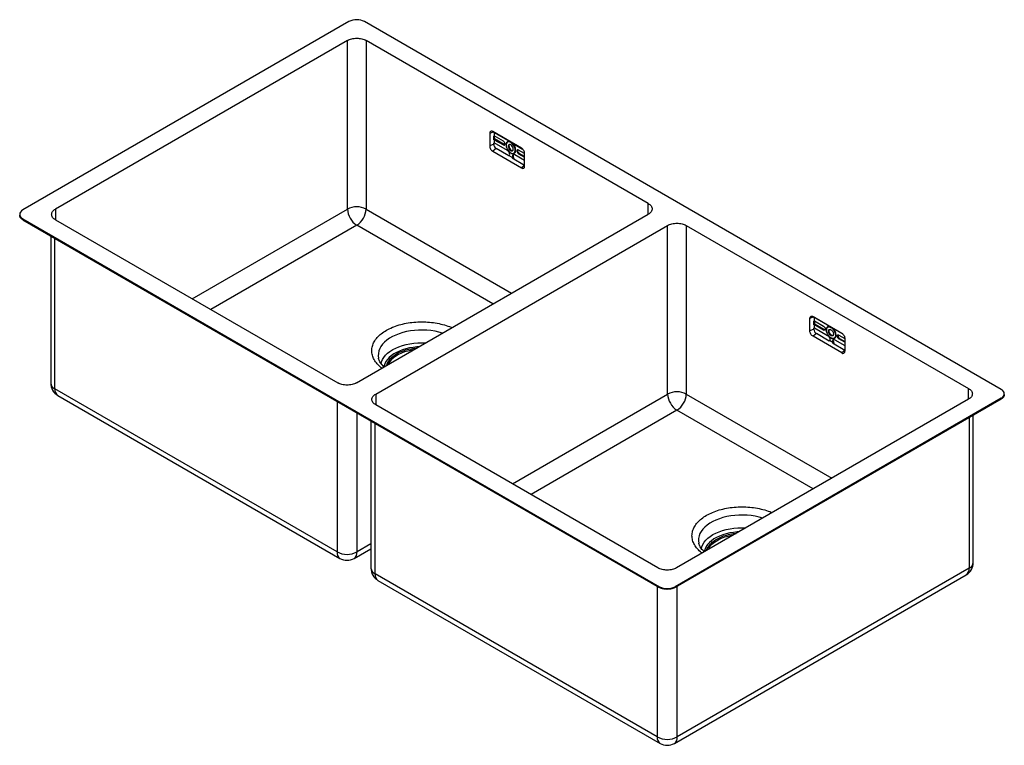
# Model space of a CAD drawing. Header units: millimetres. Extents: x -307 to 590, y -663 to -2.
import ezdxf

# ---------------------------------------------------------------- set-up
doc = ezdxf.new("R2010")
doc.units = ezdxf.units.MM

msp = doc.modelspace()

# ---------------------------------------------------------------- linework, layer by layer
at = {"color": 7, "linetype": 'Continuous', "lineweight": 25}
for p, q in [((-7.07, -4.08), (-304.06, -175.53)), ((586.9, -338.81), (7.07, -4.08)), ((-8.49, -21.23), (-274.36, -174.71)), ((-8.49, -174.74), (-8.49, -21.23)), ((265.52, -169.61), (8.49, -21.23)), ((8.49, -21.23), (8.49, -174.74)), ((121.09, -105.83), (121.09, -117.26)), ((150.08, -119.3), (123.92, -104.2)), ((124.75, -104.68), (124.75, -105.37)), ((124.81, -104.71), (124.75, -104.73)), ((125.25, -105.17), (124.75, -105.37)), ((125.25, -105.17), (125.25, -108.15)), ((125.25, -105.17), (137.18, -112.05)), ((124.75, -115.78), (121.09, -117.26)), ((124.75, -108.35), (125.25, -108.15)), ((124.75, -111.78), (124.75, -108.35)), ((124.75, -111.25), (125.35, -110.9)), ((125.25, -111.58), (124.75, -111.78)), ((124.75, -114.77), (125.25, -114.56)), ((124.75, -115.78), (124.75, -114.77)), ((133.61, -112.97), (125.25, -108.15)), ((125.25, -111.58), (125.25, -114.56)), ((125.25, -111.58), (133.61, -116.4)), ((137.18, -121.45), (125.25, -114.56)), ((125.35, -110.9), (125.35, -108.21)), ((134.24, -116.04), (125.35, -110.9)), ((133.61, -116.4), (134.24, -116.04)), ((136.12, -116.46), (136.12, -116.14)), ((143.89, -115.93), (151.05, -120.06)), ((127.03, -119.73), (123.92, -122.16)), ((123.92, -122.16), (150.08, -137.26)), ((138.61, -126.41), (127.03, -119.73)), ((137.96, -117.53), (138.59, -117.16)), ((140.25, -123.63), (140.54, -123.79)), ((152.91, -130.53), (143.89, -125.33)), ((144.39, -121.24), (144.96, -121.24)), ((145.98, -121.83), (146.62, -121.47)), ((152.9, -124.11), (147.47, -120.98)), ((147.47, -124.4), (148.1, -124.04)), ((147.47, -124.4), (152.91, -127.55)), ((152.91, -126.81), (148.1, -124.04)), ((152.91, -135.63), (152.91, -124.2)), ((139.07, -126.11), (142, -127.8)), ((141.62, -128.15), (152.91, -134.67)), ((141.77, -126.55), (142.41, -126.18)), ((-306.98, -179.61), (-306.98, -180.35)), ((-304.06, -183.69), (275.77, -518.42)), ((-304.06, -183.69), (-304.06, -184.43)), ((-304.06, -184.43), (275.77, -519.15)), ((-274.36, -184.51), (-17.32, -332.89)), ((-0.35, -332.89), (265.52, -179.41)), ((17.32, -343.1), (283.2, -189.61)), ((283.2, -343.12), (283.2, -189.61)), ((300.17, -189.61), (557.2, -337.99)), ((300.17, -189.61), (300.17, -343.12)), ((-278.77, -199.02), (-278.77, -333.12)), ((412.77, -285.65), (412.77, -274.21)), ((415.6, -272.58), (441.76, -287.68)), ((416.43, -273.06), (416.43, -273.75)), ((416.49, -273.09), (416.43, -273.12)), ((416.93, -273.55), (416.43, -273.75)), ((416.43, -276.74), (416.93, -276.53)), ((416.43, -280.17), (416.43, -276.74)), ((416.93, -276.53), (416.93, -273.55)), ((428.86, -280.44), (416.93, -273.55)), ((416.93, -276.53), (425.29, -281.36)), ((417.03, -276.59), (417.03, -279.29)), ((416.43, -284.17), (412.77, -285.65)), ((416.43, -279.64), (417.03, -279.29)), ((416.93, -279.96), (416.43, -280.17)), ((416.43, -283.15), (416.93, -282.95)), ((416.43, -284.17), (416.43, -283.15)), ((416.93, -282.95), (416.93, -279.96)), ((425.29, -284.79), (416.93, -279.96)), ((416.93, -282.95), (428.86, -289.84)), ((417.03, -279.29), (425.93, -284.42)), ((425.29, -284.79), (425.93, -284.42)), ((427.8, -284.85), (427.8, -284.52)), ((429.64, -285.91), (430.27, -285.54)), ((435.57, -284.31), (434.8, -283.66)), ((442.54, -288.33), (435.57, -284.31)), ((418.71, -288.12), (415.6, -290.54)), ((441.76, -305.65), (415.6, -290.54)), ((430.29, -294.8), (418.71, -288.12)), ((433.68, -296.18), (430.75, -294.49)), ((431.94, -292.01), (432.22, -292.18)), ((433.45, -294.93), (434.09, -294.57)), ((435.57, -293.71), (444.59, -298.92)), ((436.07, -289.62), (436.64, -289.62)), ((437.66, -290.22), (438.3, -289.85)), ((439.15, -289.36), (444.58, -292.5)), ((439.15, -292.79), (439.79, -292.42)), ((444.59, -295.93), (439.15, -292.79)), ((439.79, -292.42), (444.59, -295.2)), ((444.59, -292.58), (444.59, -304.02)), ((433.3, -296.54), (444.59, -303.06)), ((19.88, -310.42), (19.9, -310.53)), ((-17.96, -486.77), (-274.99, -338.39)), ((-272.32, -344.29), (-15.29, -492.67)), ((586.9, -346.97), (289.91, -518.42)), ((586.9, -347.71), (289.91, -519.15)), ((557.2, -347.79), (291.33, -501.27)), ((586.9, -347.71), (586.9, -346.97)), ((589.83, -343.63), (589.83, -342.89)), ((274.36, -501.27), (17.32, -352.89)), ((12.91, -367.41), (12.91, -501.5)), ((561.61, -496.4), (561.61, -362.3)), ((-2.39, -492.67), (12.91, -483.84)), ((311.56, -478.81), (311.59, -478.91)), ((557.84, -501.67), (291.96, -655.15)), ((273.72, -655.15), (16.69, -506.77)), ((289.29, -661.06), (555.16, -507.57)), ((19.36, -512.68), (276.39, -661.06)), ((275.77, -519.15), (275.77, -518.42)), ((289.91, -518.42), (289.91, -519.15))]:
    msp.add_line(p, q, dxfattribs=at)
at = {"color": 8, "linetype": 'Continuous', "lineweight": 25}
for p, q in [((124.42, -104.48), (121.09, -105.83)), ((137.18, -112.05), (137.36, -111.95)), ((143.89, -115.93), (144.07, -115.83)), ((152.91, -135.06), (150.08, -137.26)), ((265.52, -179.41), (265.52, -169.61)), ((-274.36, -174.71), (-274.36, -184.51)), ((-149.89, -256.36), (-8.49, -174.74)), ((8.49, -174.74), (141.05, -251.26)), ((0, -189.43), (-132.91, -266.16)), ((124.07, -261.06), (0, -189.43)), ((-274.99, -338.39), (-274.99, -201.2)), ((416.1, -272.87), (412.77, -274.21)), ((428.86, -280.44), (429.04, -280.34)), ((435.57, -284.31), (435.75, -284.21)), ((444.59, -303.44), (441.76, -305.65)), ((557.2, -347.79), (557.2, -337.99)), ((-17.96, -349.59), (-17.96, -486.77)), ((17.32, -343.1), (17.32, -352.89)), ((141.8, -424.75), (283.2, -343.12)), ((300.17, -343.12), (432.73, -419.65)), ((291.68, -357.82), (158.77, -434.55)), ((415.76, -429.44), (291.68, -357.82)), ((0.28, -486.77), (0.28, -360.12)), ((557.84, -364.49), (557.84, -501.67)), ((16.69, -506.77), (16.69, -369.59)), ((12.91, -479.48), (0.28, -486.77)), ((273.72, -517.97), (273.72, -655.15)), ((291.96, -655.15), (291.96, -517.97))]:
    msp.add_line(p, q, dxfattribs=at)
at = {"color": 7, "linetype": 'Continuous', "lineweight": 25, "flags": 128}
for points in [[(144.39, -121.24), (144.25, -119.92), (143.84, -118.53), (143.18, -117.16), (142.32, -115.91), (141.33, -114.86), (140.25, -114.08), (139.18, -113.62), (138.19, -113.52), (137.33, -113.79), (136.67, -114.4), (136.26, -115.31), (136.12, -116.46)], [(136.12, -116.46), (136.26, -117.78), (136.67, -119.17), (137.33, -120.54), (138.19, -121.8), (139.18, -122.85), (140.25, -123.63), (141.33, -124.08), (142.32, -124.18), (143.18, -123.92), (143.84, -123.31), (144.25, -122.4), (144.39, -121.24)], [(142.55, -120.18), (142.41, -119.19), (142.02, -118.16), (141.4, -117.22), (140.65, -116.47), (139.86, -116.01), (139.11, -115.89), (138.49, -116.13), (138.1, -116.7), (137.96, -117.53)], [(138.98, -115.91), (138.73, -116.33), (138.59, -117.16)], [(137.96, -117.53), (138.1, -118.51), (138.49, -119.54), (139.11, -120.49), (139.86, -121.24), (140.65, -121.7), (141.4, -121.81), (142.02, -121.57), (142.41, -121.01), (142.55, -120.18)], [(138.59, -117.16), (138.73, -118.15), (139.13, -119.17), (139.74, -120.12), (140.49, -120.87), (141.29, -121.33), (142.04, -121.45), (142.17, -121.43)], [(140.54, -123.79), (141.07, -124.06), (142.1, -124.37), (143.05, -124.34), (143.85, -123.98), (144.45, -123.32), (144.83, -122.39), (144.96, -121.24)], [(-304.06, -175.53), (-305.3, -176.4), (-306.22, -177.4), (-306.79, -178.48), (-306.98, -179.61), (-306.79, -180.74), (-306.22, -181.82), (-305.3, -182.82), (-304.06, -183.69)], [(427.8, -284.85), (427.94, -283.69), (428.35, -282.78), (429.01, -282.17), (429.87, -281.91), (430.87, -282), (431.94, -282.46), (433.01, -283.24), (434, -284.29), (434.86, -285.55), (435.52, -286.92), (435.93, -288.31), (436.07, -289.62)], [(436.07, -289.62), (435.93, -290.78), (435.52, -291.69), (434.86, -292.3), (434, -292.57), (433.01, -292.47), (431.94, -292.01), (430.87, -291.23), (429.87, -290.18), (429.01, -288.93), (428.35, -287.56), (427.94, -286.17), (427.8, -284.85)], [(432.22, -292.18), (432.75, -292.45), (433.79, -292.75), (434.73, -292.72), (435.53, -292.37), (436.13, -291.7), (436.51, -290.77), (436.64, -289.62)], [(54.15, -301.43), (54.14, -301.43), (50.81, -301.84), (47.57, -302.44), (44.47, -303.24), (41.52, -304.22), (38.77, -305.38), (36.24, -306.69), (33.96, -308.15), (31.96, -309.74), (30.26, -311.44), (28.88, -313.24), (27.83, -315.1), (27.12, -317.02), (27.12, -317.03)], [(51.47, -302.97), (49.89, -303.23), (46.65, -303.91), (43.57, -304.8), (40.67, -305.87), (37.98, -307.11), (35.55, -308.52), (33.39, -310.07), (31.54, -311.74), (30.01, -313.52), (28.82, -315.39), (28.38, -316.3)], [(586.9, -346.97), (588.14, -346.1), (589.07, -345.1), (589.64, -344.02), (589.83, -342.89), (589.64, -341.77), (589.07, -340.68), (588.14, -339.68), (586.9, -338.81)], [(320.06, -484.69), (320.5, -483.77), (321.69, -481.91), (323.22, -480.12), (325.07, -478.45), (327.23, -476.9), (329.67, -475.5), (332.35, -474.25), (335.25, -473.18), (338.34, -472.3), (341.57, -471.61), (343.16, -471.36)]]:
    msp.add_lwpolyline(points, dxfattribs=at)
at = {"color": 8, "linetype": 'Continuous', "lineweight": 25, "flags": 128}
for points in [[(78.14, -287.58), (74.82, -286.65), (71.29, -285.89), (67.64, -285.32), (63.92, -284.96), (60.16, -284.81), (56.39, -284.86), (52.65, -285.12), (48.96, -285.58), (45.37, -286.24), (41.91, -287.1), (38.6, -288.14), (35.47, -289.36), (32.57, -290.75), (29.9, -292.29), (27.5, -293.97), (25.38, -295.77), (23.58, -297.68), (22.09, -299.68), (20.94, -301.76), (20.14, -303.88), (19.7, -306.04), (19.61, -308.22), (19.87, -310.39), (19.88, -310.42)], [(22.08, -315.35), (22.53, -313.72), (23.42, -311.67), (24.66, -309.67), (26.23, -307.75), (28.11, -305.94), (30.3, -304.23), (32.77, -302.66), (35.49, -301.24), (38.44, -299.98), (41.58, -298.89), (44.9, -297.98), (48.36, -297.27), (51.92, -296.75), (55.55, -296.44), (59.22, -296.34), (62.79, -296.44)], [(56.39, -300.14), (54.87, -300.23), (51.43, -300.58), (48.08, -301.14), (44.83, -301.88), (41.74, -302.82), (38.83, -303.93), (36.12, -305.2), (33.65, -306.62), (31.45, -308.19), (29.53, -309.87), (27.91, -311.65), (26.62, -313.53), (25.66, -315.46), (25.04, -317.45), (24.88, -318.32)], [(369.82, -455.96), (366.5, -455.03), (362.97, -454.27), (359.32, -453.71), (355.61, -453.35), (351.84, -453.19), (348.07, -453.24), (344.33, -453.5), (340.65, -453.96), (337.05, -454.63), (333.59, -455.48), (330.28, -456.53), (327.15, -457.75), (324.25, -459.13), (321.58, -460.67), (319.18, -462.35), (317.07, -464.16), (315.26, -466.07), (313.77, -468.07), (312.63, -470.14), (311.82, -472.27), (311.38, -474.43), (311.29, -476.61), (311.56, -478.78), (311.56, -478.81)], [(313.76, -483.74), (314.21, -482.11), (315.1, -480.05), (316.34, -478.05), (317.91, -476.14), (319.8, -474.32), (321.98, -472.62), (324.45, -471.05), (327.17, -469.62), (330.12, -468.36), (333.27, -467.27), (336.59, -466.37), (340.04, -465.65), (343.6, -465.14), (347.23, -464.83), (350.9, -464.72), (354.47, -464.82)], [(348.07, -468.52), (346.55, -468.61), (343.11, -468.97), (339.76, -469.52), (336.52, -470.27), (333.42, -471.2), (330.51, -472.31), (327.8, -473.58), (325.33, -475.01), (323.13, -476.57), (321.21, -478.25), (319.59, -480.04), (318.3, -481.91), (317.34, -483.85), (316.72, -485.83), (316.56, -486.74)]]:
    msp.add_lwpolyline(points, dxfattribs=at)
at = {"color": 7, "linetype": 'Continuous', "lineweight": 25}
for centre, radius, start, end in [((0, -17.73), 15.37, 62.60967, 117.39033), ((129.7, -115.56), 4.95, 182.60548, 237.39452), ((131.87, -115.69), 3.23, 2.60548, 57.39452), ((134.19, -115.69), 0.917, 230.79671, 9.21404), ((138.73, -115.67), 2.66, 77.64365, 190.11646), ((138.21, -110.42), 1.93, 237.99174, 264.58465), ((135.25, -121.71), 9.72, 2.75012, 47.83501), ((145.85, -112.66), 3.81, 222.59709, 238.98334), ((134.7, -125.34), 4.61, 2.60548, 57.39452), ((137.38, -125.19), 1.92, 331.52059, 1.86473), ((143.06, -126.34), 1.31, 50.79671, 189.21404), ((144.17, -126.09), 1.76, 143.80757, 182.96529), ((146.89, -121.69), 0.917, 50.79671, 189.21404), ((149.21, -121.69), 3.23, 182.60548, 237.39452), ((145.58, -126.49), 3.81, 180.94113, 200.1087), ((146.73, -126.04), 4.33, 181.95222, 211.09696), ((0, -191.02), 18.36, 62.48054, 117.51946), ((9.86, -173.94), 18.36, 182.4763, 237.5237), ((-9.86, -173.94), 18.36, 302.4763, 357.5237), ((421.38, -283.94), 4.95, 182.60548, 237.39452), ((426.62, -283.33), 1.29, 237.51387, 270.35064), ((430.42, -284.06), 2.66, 77.64365, 190.11646), ((426.93, -290.09), 9.72, 2.75012, 47.83501), ((434.75, -294.73), 1.31, 50.79671, 189.21404), ((435.85, -294.48), 1.76, 143.80757, 182.96529), ((438.41, -294.42), 4.33, 181.95222, 211.09696), ((439.6, -289.79), 1.3, 150.63455, 182.40773), ((441.52, -289.7), 3.23, 182.60548, 237.39452), ((442.87, -304.29), 1.75, 230.79671, 9.21404), ((-265.87, -333.12), 12.9, 180, 240.00269), ((291.68, -359.41), 18.36, 62.48054, 117.51946), ((301.54, -342.33), 18.36, 182.4763, 237.5237), ((281.82, -342.33), 18.36, 302.4763, 357.5237), ((-8.84, -469.26), 19.74, 242.48054, 297.51946), ((-8.84, -481.5), 12.9, 240.00269, 299.99731), ((25.81, -501.5), 12.9, 180, 240.00269), ((548.71, -496.4), 12.9, 299.99731, 0), ((282.84, -504.77), 15.37, 242.60967, 297.39033), ((282.84, -637.64), 19.74, 242.48054, 297.51946), ((282.84, -649.89), 12.9, 240.00269, 299.99731)]:
    msp.add_arc(centre, radius, start, end, dxfattribs=at)
at = {"color": 8, "linetype": 'Continuous', "lineweight": 25}
for centre, radius, start, end in [((-272.32, -332.48), 6.48, 185.65338, 245.66676), ((-268.54, -339.02), 6.48, 174.33758, 234.35024), ((-11.51, -487.41), 6.48, 174.33758, 234.35024), ((-6.17, -487.41), 6.48, 305.64976, 5.66242), ((19.36, -500.87), 6.48, 185.65338, 245.66676), ((551.56, -502.39), 6.32, 304.77892, 6.53326), ((555.32, -495.87), 6.31, 293.46213, 355.21773), ((23.14, -507.41), 6.48, 174.33758, 234.35024), ((280.17, -655.79), 6.48, 174.33758, 234.35024), ((285.51, -655.79), 6.48, 305.64976, 5.66242)]:
    msp.add_arc(centre, radius, start, end, dxfattribs=at)
at = {"color": 7, "linetype": 'Continuous', "lineweight": 25}
for points, knots in [([(-8.49, -21.23), (-7.37, -20.59), (-6.04, -20.07), (-3.14, -19.38), (-1.57, -19.2), (1.57, -19.2), (3.14, -19.38), (6.04, -20.07), (7.37, -20.59), (8.49, -21.23)], [0, 0, 0, 0, 0.25, 0.25, 0.5, 0.5, 0.75, 0.75, 1, 1, 1, 1]), ([(123.92, -104.2), (123.55, -103.98), (123.18, -103.85), (122.5, -103.79), (122.18, -103.85), (121.66, -104.15), (121.45, -104.39), (121.17, -105.02), (121.09, -105.4), (121.09, -105.83)], [0, 0, 0, 0, 0.25, 0.25, 0.5, 0.5, 0.75, 0.75, 1, 1, 1, 1]), ([(134.91, -116.21), (134.85, -116.22), (134.66, -116.25), (134.42, -116.13), (134.24, -116.04)], [0, 0, 0, 0, 0.264654, 1, 1, 1, 1]), ([(121.09, -117.26), (121.09, -117.69), (121.17, -118.16), (121.45, -119.11), (121.66, -119.6), (122.18, -120.5), (122.5, -120.93), (123.18, -121.65), (123.55, -121.95), (123.92, -122.16)], [0, 0, 0, 0, 0.25, 0.25, 0.5, 0.5, 0.75, 0.75, 1, 1, 1, 1]), ([(146.62, -121.47), (146.62, -121.2), (146.63, -120.93), (146.77, -120.81), (146.78, -120.8)], [0, 0, 0, 0, 0.9561324, 1, 1, 1, 1]), ([(148.1, -124.04), (147.91, -123.92), (147.71, -123.77), (147.36, -123.39), (147.19, -123.17), (146.92, -122.69), (146.81, -122.44), (146.66, -121.94), (146.62, -121.69), (146.62, -121.47)], [0, 0, 0, 0, 0.25, 0.25, 0.5, 0.5, 0.75, 0.75, 1, 1, 1, 1]), ([(152.91, -124.2), (152.91, -123.77), (152.84, -123.3), (152.55, -122.35), (152.35, -121.86), (151.82, -120.96), (151.51, -120.53), (150.82, -119.81), (150.45, -119.51), (150.08, -119.3)], [0, 0, 0, 0, 0.25, 0.25, 0.5, 0.5, 0.75, 0.75, 1, 1, 1, 1]), ([(142.61, -128.73), (142.62, -128.71), (142.75, -128.56), (142.9, -128.41), (143.03, -128.27)], [0, 0, 0, 0, 0.066852, 1, 1, 1, 1]), ([(150.08, -137.26), (150.45, -137.48), (150.82, -137.61), (151.51, -137.67), (151.82, -137.61), (152.35, -137.31), (152.55, -137.07), (152.84, -136.44), (152.91, -136.06), (152.91, -135.63)], [0, 0, 0, 0, 0.25, 0.25, 0.5, 0.5, 0.75, 0.75, 1, 1, 1, 1]), ([(265.52, -169.61), (266.63, -170.25), (267.52, -171.02), (268.72, -172.69), (269.03, -173.6), (269.03, -175.41), (268.72, -176.32), (267.52, -178), (266.63, -178.76), (265.52, -179.41)], [0, 0, 0, 0, 0.25, 0.25, 0.5, 0.5, 0.75, 0.75, 1, 1, 1, 1]), ([(-274.36, -184.51), (-275.47, -183.87), (-276.36, -183.1), (-277.56, -181.42), (-277.87, -180.52), (-277.87, -178.7), (-277.56, -177.8), (-276.36, -176.12), (-275.47, -175.35), (-274.36, -174.71)], [0, 0, 0, 0, 0.25, 0.25, 0.5, 0.5, 0.75, 0.75, 1, 1, 1, 1]), ([(-304.06, -184.43), (-304.13, -184.38), (-304.29, -184.29), (-304.5, -184.15), (-304.72, -184.01), (-304.92, -183.86), (-305.11, -183.71), (-305.42, -183.45), (-305.82, -183.07), (-306.24, -182.56), (-306.57, -182.02), (-306.89, -181.29), (-306.98, -180.72), (-306.98, -180.34), (-306.98, -180.34)], [0, 0, 0, 0, 0.041752, 0.083418, 0.125044, 0.166674, 0.208352, 0.250124, 0.375108, 0.500161, 0.625143, 0.750194, 0.999929, 1, 1, 1, 1]), ([(283.2, -189.61), (284.31, -188.97), (285.64, -188.46), (288.54, -187.76), (290.11, -187.58), (293.25, -187.58), (294.82, -187.76), (297.72, -188.46), (299.06, -188.97), (300.17, -189.61)], [0, 0, 0, 0, 0.25, 0.25, 0.5, 0.5, 0.75, 0.75, 1, 1, 1, 1]), ([(412.77, -274.21), (412.77, -273.79), (412.85, -273.4), (413.13, -272.78), (413.34, -272.53), (413.86, -272.23), (414.18, -272.17), (414.86, -272.24), (415.23, -272.37), (415.6, -272.58)], [0, 0, 0, 0, 0.25, 0.25, 0.5, 0.5, 0.75, 0.75, 1, 1, 1, 1]), ([(415.6, -290.54), (415.23, -290.33), (414.86, -290.03), (414.18, -289.31), (413.86, -288.89), (413.34, -287.98), (413.13, -287.5), (412.85, -286.54), (412.77, -286.07), (412.77, -285.65)], [0, 0, 0, 0, 0.25, 0.25, 0.5, 0.5, 0.75, 0.75, 1, 1, 1, 1]), ([(425.29, -281.36), (425.48, -281.47), (425.68, -281.63), (426.04, -282.01), (426.2, -282.23), (426.48, -282.7), (426.59, -282.96), (426.74, -283.46), (426.77, -283.71), (426.77, -283.93)], [0, 0, 0, 0, 0.25, 0.25, 0.5, 0.5, 0.75, 0.75, 1, 1, 1, 1]), ([(426.77, -283.93), (426.77, -284.15), (426.74, -284.36), (426.59, -284.69), (426.48, -284.81), (426.2, -284.97), (426.04, -285), (425.68, -284.97), (425.48, -284.9), (425.29, -284.79)], [0, 0, 0, 0, 0.25, 0.25, 0.5, 0.5, 0.75, 0.75, 1, 1, 1, 1]), ([(429.67, -280.7), (429.64, -280.7), (429.4, -280.73), (429.12, -280.57), (428.86, -280.44)], [0, 0, 0, 0, 0.1178342, 1, 1, 1, 1]), ([(429.64, -285.91), (429.64, -285.56), (429.7, -285.25), (429.93, -284.74), (430.1, -284.55), (430.52, -284.3), (430.78, -284.25), (431.33, -284.3), (431.64, -284.41), (432.24, -284.76), (432.54, -285), (433.09, -285.59), (433.35, -285.93), (433.77, -286.67), (433.94, -287.06), (434.17, -287.83), (434.23, -288.22), (434.23, -288.56)], [0, 0, 0, 0, 0.125, 0.125, 0.25, 0.25, 0.375, 0.375, 0.5, 0.5, 0.625, 0.625, 0.75, 0.75, 0.875, 0.875, 1, 1, 1, 1]), ([(434.23, -288.56), (434.23, -288.91), (434.17, -289.22), (433.94, -289.73), (433.77, -289.93), (433.35, -290.17), (433.09, -290.22), (432.54, -290.17), (432.24, -290.06), (431.64, -289.72), (431.33, -289.47), (430.78, -288.89), (430.52, -288.54), (430.1, -287.81), (429.93, -287.41), (429.7, -286.64), (429.64, -286.26), (429.64, -285.91)], [0, 0, 0, 0, 0.125, 0.125, 0.25, 0.25, 0.375, 0.375, 0.5, 0.5, 0.625, 0.625, 0.75, 0.75, 0.875, 0.875, 1, 1, 1, 1]), ([(430.27, -285.54), (430.3, -285.2), (430.33, -284.69), (430.6, -284.43), (430.69, -284.35)], [0, 0, 0, 0, 0.6717915, 1, 1, 1, 1]), ([(433.82, -289.76), (433.7, -289.79), (433.34, -289.9), (432.57, -289.58), (431.67, -288.87), (430.91, -287.83), (430.38, -286.64), (430.31, -285.91), (430.27, -285.54)], [0, 0, 0, 0, 0.088945, 0.271158, 0.453369, 0.635579, 0.81779, 1, 1, 1, 1]), ([(428.86, -289.84), (429.14, -290), (429.42, -290.22), (429.93, -290.76), (430.17, -291.08), (430.56, -291.76), (430.72, -292.12), (430.93, -292.84), (430.99, -293.19), (430.99, -293.51)], [0, 0, 0, 0, 0.25, 0.25, 0.5, 0.5, 0.75, 0.75, 1, 1, 1, 1]), ([(437.66, -290.22), (437.66, -289.99), (437.7, -289.79), (437.85, -289.46), (437.96, -289.33), (438.24, -289.18), (438.4, -289.14), (438.76, -289.18), (438.95, -289.25), (439.15, -289.36)], [0, 0, 0, 0, 0.25, 0.25, 0.5, 0.5, 0.75, 0.75, 1, 1, 1, 1]), ([(439.15, -292.79), (438.95, -292.68), (438.76, -292.52), (438.4, -292.14), (438.24, -291.92), (437.96, -291.44), (437.85, -291.19), (437.7, -290.69), (437.66, -290.44), (437.66, -290.22)], [0, 0, 0, 0, 0.25, 0.25, 0.5, 0.5, 0.75, 0.75, 1, 1, 1, 1]), ([(441.76, -287.68), (442.14, -287.9), (442.51, -288.2), (443.19, -288.92), (443.5, -289.34), (444.03, -290.25), (444.24, -290.73), (444.52, -291.69), (444.59, -292.16), (444.59, -292.58)], [0, 0, 0, 0, 0.25, 0.25, 0.5, 0.5, 0.75, 0.75, 1, 1, 1, 1]), ([(434.29, -297.11), (434.3, -297.1), (434.44, -296.95), (434.58, -296.8), (434.71, -296.65)], [0, 0, 0, 0, 0.0667513, 1, 1, 1, 1]), ([(24.94, -318.29), (24.42, -317.8), (23.37, -316.81), (22.13, -315.29), (21.13, -313.76), (20.41, -312.24), (20.01, -311.14), (19.92, -310.55), (19.91, -310.46)], [0, 0, 0, 0, 0.183751, 0.372462, 0.563256, 0.758177, 0.960245, 1, 1, 1, 1]), ([(-0.35, -332.89), (-1.46, -333.53), (-2.8, -334.05), (-5.7, -334.74), (-7.27, -334.92), (-10.41, -334.92), (-11.98, -334.74), (-14.88, -334.05), (-16.21, -333.53), (-17.32, -332.89)], [0, 0, 0, 0, 0.25, 0.25, 0.5, 0.5, 0.75, 0.75, 1, 1, 1, 1]), ([(557.2, -337.99), (558.31, -338.63), (559.2, -339.4), (560.4, -341.08), (560.71, -341.98), (560.71, -343.8), (560.4, -344.7), (559.2, -346.38), (558.31, -347.15), (557.2, -347.79)], [0, 0, 0, 0, 0.25, 0.25, 0.5, 0.5, 0.75, 0.75, 1, 1, 1, 1]), ([(17.32, -352.89), (16.21, -352.25), (15.32, -351.48), (14.12, -349.81), (13.81, -348.9), (13.81, -347.09), (14.12, -346.18), (15.32, -344.51), (16.21, -343.74), (17.32, -343.1)], [0, 0, 0, 0, 0.25, 0.25, 0.5, 0.5, 0.75, 0.75, 1, 1, 1, 1]), ([(589.83, -343.63), (589.83, -343.69), (589.82, -343.82), (589.81, -344), (589.78, -344.19), (589.74, -344.38), (589.7, -344.57), (589.6, -344.88), (589.41, -345.3), (589.08, -345.84), (588.66, -346.35), (588.24, -346.76), (587.86, -347.07), (587.56, -347.29), (587.24, -347.5), (587.01, -347.64), (586.9, -347.71)], [0, 0, 0, 0, 0.041715, 0.083348, 0.124944, 0.166548, 0.208204, 0.249958, 0.374893, 0.499899, 0.624836, 0.74984, 0.812443, 0.874903, 0.937371, 1, 1, 1, 1]), ([(318.91, -485.35), (318.95, -485.13), (319.16, -483.68), (320.75, -481.12), (323.69, -477.85), (327.78, -474.99), (332.73, -472.63), (338.39, -470.94), (342.83, -470.02), (345.33, -469.9), (345.72, -469.88)], [0, 0, 0, 0, 0.02865, 0.185766, 0.342883, 0.5, 0.657117, 0.814234, 0.97135, 1, 1, 1, 1]), ([(316.62, -486.67), (316.1, -486.18), (315.05, -485.19), (313.82, -483.67), (312.81, -482.15), (312.09, -480.63), (311.69, -479.53), (311.6, -478.94), (311.59, -478.84)], [0, 0, 0, 0, 0.183751, 0.372462, 0.563256, 0.758177, 0.960245, 1, 1, 1, 1]), ([(291.33, -501.27), (290.22, -501.92), (288.89, -502.43), (285.98, -503.12), (284.41, -503.3), (281.27, -503.3), (279.7, -503.12), (276.8, -502.43), (275.47, -501.92), (274.36, -501.27)], [0, 0, 0, 0, 0.25, 0.25, 0.5, 0.5, 0.75, 0.75, 1, 1, 1, 1]), ([(289.91, -519.15), (289.84, -519.2), (289.68, -519.29), (289.44, -519.41), (289.19, -519.54), (288.93, -519.65), (288.67, -519.77), (288.22, -519.94), (287.56, -520.17), (286.68, -520.41), (285.75, -520.61), (284.48, -520.79), (282.84, -520.88), (281.21, -520.79), (279.94, -520.61), (279.01, -520.41), (278.12, -520.17), (277.42, -519.93), (276.88, -519.71), (276.5, -519.54), (276.12, -519.35), (275.89, -519.22), (275.77, -519.15)], [0, 0, 0, 0, 0.020876, 0.041709, 0.062522, 0.083337, 0.104177, 0.125063, 0.187555, 0.250082, 0.312573, 0.3751, 0.499968, 0.624834, 0.687326, 0.749853, 0.812346, 0.874872, 0.906185, 0.937427, 0.968674, 1, 1, 1, 1])]:
    msp.add_open_spline(points, degree=3, knots=knots, dxfattribs=at)
for points in [[(139.07, -126.11), (138.92, -126.21), (138.76, -126.31), (138.61, -126.41)], [(141.62, -128.15), (141.75, -128.03), (141.87, -127.92), (142, -127.8)], [(430.75, -294.49), (430.6, -294.59), (430.44, -294.7), (430.29, -294.8)], [(430.99, -293.51), (430.99, -293.9), (430.91, -294.23), (430.75, -294.49)], [(433.68, -296.18), (433.53, -295.75), (433.45, -295.32), (433.45, -294.93)], [(433.3, -296.54), (433.43, -296.42), (433.56, -296.3), (433.68, -296.18)]]:
    msp.add_open_spline(points, degree=3, dxfattribs=at)
at = {"color": 8, "linetype": 'Continuous', "lineweight": 25}
for points in [[(22.93, -319.45), (22.75, -319.33), (21, -318.16), (18.54, -315.59), (15.72, -311.79), (14.06, -307.76), (13.5, -303.63), (14.06, -299.5), (15.74, -295.47), (18.48, -291.65), (22.23, -288.11), (26.89, -284.96), (32.35, -282.27), (38.46, -280.11), (45.09, -278.53), (52.07, -277.56), (59.22, -277.23), (66.37, -277.56), (73.36, -278.52), (79.93, -280.14), (84.4, -281.56), (86.41, -282.57), (86.63, -282.68)], [(314.61, -487.83), (314.43, -487.71), (312.68, -486.55), (310.22, -483.97), (307.4, -480.18), (305.75, -476.14), (305.18, -472.01), (305.74, -467.88), (307.42, -463.86), (310.16, -460.03), (313.91, -456.5), (318.57, -453.35), (324.03, -450.66), (330.14, -448.49), (336.77, -446.91), (343.75, -445.94), (350.9, -445.62), (358.05, -445.94), (365.04, -446.9), (371.61, -448.53), (376.08, -449.95), (378.1, -450.96), (378.31, -451.06)]]:
    msp.add_open_spline(points, degree=3, knots=[0, 0, 0, 0, 0.006472, 0.061308, 0.116145, 0.170981, 0.225818, 0.280654, 0.335491, 0.390328, 0.445164, 0.5, 0.554837, 0.609673, 0.66451, 0.719347, 0.774183, 0.829019, 0.883856, 0.938692, 0.993529, 1, 1, 1, 1], dxfattribs=at)

doc.saveas('drawing.dxf')
